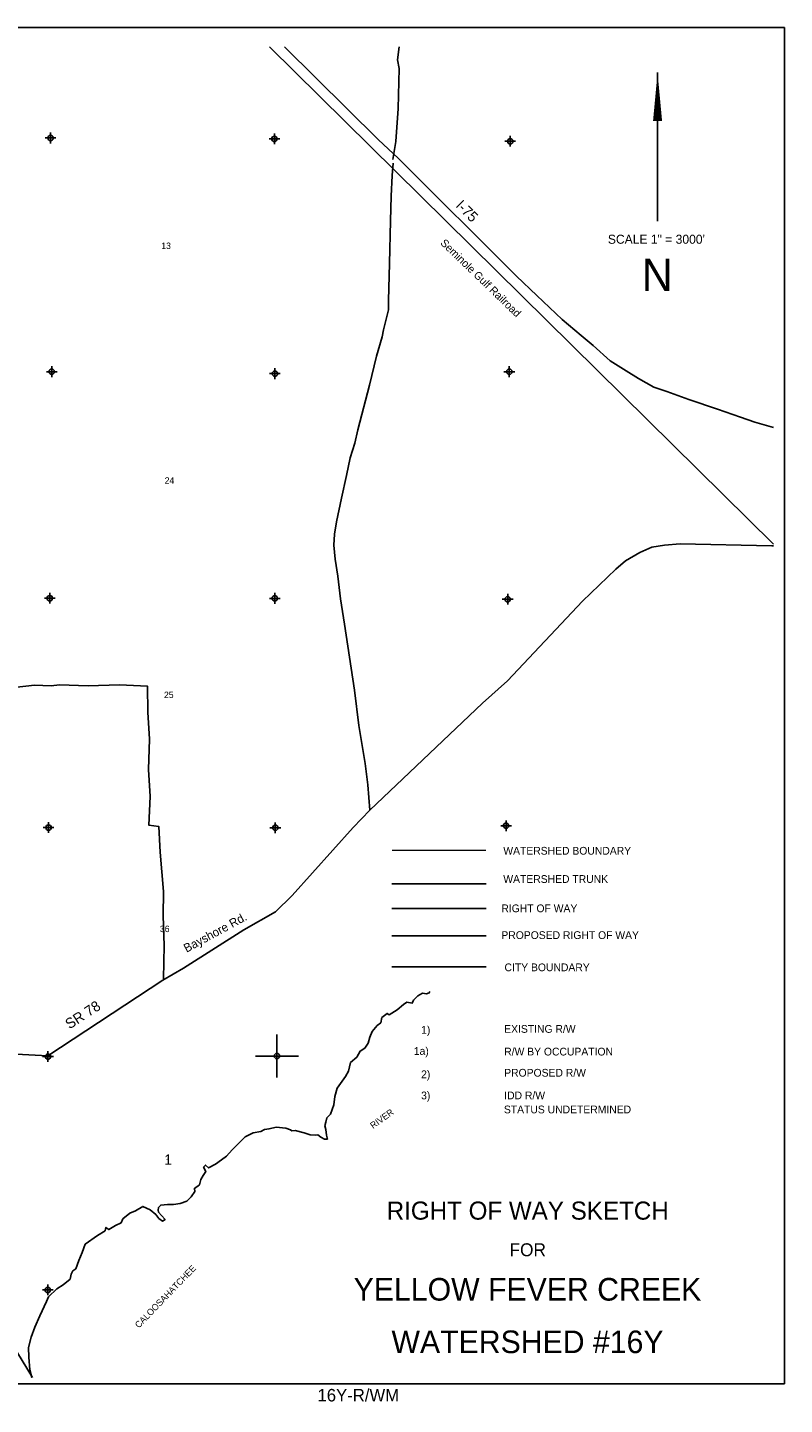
# Model space of a CAD drawing. Extents: x 183247 to 231247, y 846323 to 878302.
# Tile 3 of 3: x 213662 to 231247, y 846323 to 878302. Entities that reach past the tile are written whole.
import ezdxf
from ezdxf.enums import TextEntityAlignment as Align

# ---------------------------------------------------------------- set-up
doc = ezdxf.new("R2010")
doc.units = 0
doc.header["$LTSCALE"] = 800
doc.header["$PDMODE"] = 34
doc.header["$PDSIZE"] = 125
for name, pattern in [('CENTER', [0]), ('DASHED', [0]), ('PHANTOM', [0]), ('STREAM', [0])]:
    doc.linetypes.add(name, pattern=pattern)
doc.layers.get('0').update_dxf_attribs({"linetype": 'CONTINUOUS'})
for name, color, linetype in [('BORDER', 1, 'CONTINUOUS'), ('CITY', 14, 'DASHED'), ('MAJROADS', 9, 'CONTINUOUS'), ('PROPROW', 11, 'CENTER'), ('ROW', 6, 'PHANTOM'), ('RR', 13, 'CONTINUOUS'), ('SEC', 2, 'CONTINUOUS'), ('TEXT', 7, 'CONTINUOUS'), ('TRUNKS', 5, 'STREAM'), ('WATER', 4, 'CONTINUOUS'), ('WSHEDS', 3, 'CONTINUOUS')]:
    doc.layers.add(name, color=color, linetype=linetype)

# ---------------------------------------------------------------- blocks, each defined once
blk = doc.blocks.new('TICK')
at = {"color": 0}
for points in [[(0, -500), (0, 500)], [(-500, 0), (500, 0)]]:
    blk.add_lwpolyline(points, dxfattribs=at)
blk.add_point((0, 0), dxfattribs=at)
blk = doc.blocks.new('NORTH')
at = {"layer": 'TEXT', "color": 0}
blk.add_line((0, 3450), (0, 0), dxfattribs=at)
blk.add_lwpolyline([(0, 3450, 0, 210, 0), (0, 2325, 210, 210, 0)], format="xyseb", dxfattribs=at)
for s, height, p in [('SCALE 1" = 3000\'', 210, (-27.961294, -527.494035)), ('N', 750, (-6.990323, -1624.974814))]:
    blk.add_text(s, height=height, dxfattribs=at).set_placement(p, align=Align.CENTER)

msp = doc.modelspace()

# ---------------------------------------------------------------- linework, layer by layer
at = {"layer": 'BORDER', "color": 0}
msp.add_lwpolyline([(183247.226098, 846802.456865), (231247.226098, 846802.456865), (231247.226098, 878302.456865), (183247.226098, 878302.456865)], close=True, dxfattribs=at)
at = {"layer": 'CITY', "color": 0}
msp.add_lwpolyline([(222126.678605, 856491.006892), (224316.607193, 856491.006892)], dxfattribs=at)
at = {"layer": 'MAJROADS', "color": 0}
for points in [[(219630.060251, 877851.773052), (221816.59963, 875697.76051), (222274.244084, 875267.030705), (225018.99014, 872531.838158), (225491.473856, 872077.077849), (226083.091462, 871524.66749), (226520.802278, 871152.20356), (226801.488375, 870916.747286), (227198.366213, 870564.578832), (227565.987846, 870329.328917), (227858.342431, 870151.857692), (228210.86174, 869948.770457), (228516.990607, 869846.461826), (229028.309235, 869663.07065), (229694.281832, 869437.115206), (230224.916921, 869254.843166), (230560.054871, 869139.723983), (230991.594381, 869011.192925)], [(222151.649853, 875236.687114), (222218.33288, 875658.186865), (222274.234332, 876420.316084), (222297.85593, 877350.275096), (222257.444282, 877551.683213), (222294.315878, 877851.773052)], [(221616.832124, 860128.627263), (221571.760705, 860713.788314), (221508.375808, 861208.651239), (221355.664827, 862089.633983), (221261.174885, 862911.530042), (221029.495568, 864446.702716), (220933.274329, 865033.983325), (220870.13676, 865562.362743), (220806.009878, 865956.676189), (220774.904833, 866283.709322), (220793.51804, 866534.959355), (220837.515944, 866819.540384), (220958.904581, 867371.696867), (221071.728599, 867898.777813), (221158.549599, 868308.73653), (221270.013312, 868651.476766), (221339.334082, 868961.009668), (221606.75407, 869998.104154), (221770.903971, 870667.259202), (221899.929747, 871118.804375), (221934.621048, 871277.760388), (222020.947392, 871620.68612), (222047.012241, 871746.187472), (222048.619873, 871964.044675), (222071.684984, 872818.591578), (222095.801238, 873815.583575), (222108.384938, 874385.302121), (222137.046731, 874862.726648), (222155.969098, 875155.872296)], [(204995.488077, 866758.936145), (205546.244504, 865417.563181), (205812.092082, 865113.913049), (207056.597366, 863470.612823), (208880.79982, 860918.001674), (209087.176933, 860505.870156), (209145.134038, 860413.263329), (209219.533212, 860278.63701), (209416.964139, 859791.16047), (210979.275867, 855841.202205), (211501.999142, 854455.735898), (211553.794534, 853130.412986), (211476.928292, 851823.844055), (211545.904594, 850968.651641), (211527.949167, 850809.582919), (211585.780159, 850700.21874), (211659.737936, 850506.941693), (212454.064781, 849168.678845), (213074.583365, 848116.615155), (213297.970056, 847737.872226), (213777.199383, 846951.773052)], [(213395.836939, 854458.340213), (214132.961215, 854419.311805), (216802.463718, 856175.861255), (217282.210875, 856457.186196), (218688.248457, 857343.307831), (219420.438082, 857765.201299), (219808.764941, 858147.76627), (221228.317378, 859720.924516), (221616.832124, 860128.627263), (224233.128556, 862614.610652), (224815.180439, 863129.803295), (226555.211483, 864977.097177), (227331.739943, 865725.468601), (227551.041149, 865916.563199), (227887.651982, 866106.780987), (228165.106968, 866230.403108), (228458.756808, 866278.48664), (228827.694722, 866309.24799), (230955.838625, 866268.202392), (230991.594381, 866268.420714)], [(213351.34441, 862978.278574), (213820.946302, 863025.090721), (214214.703261, 863013.805494), (214407.60859, 863037.520727), (215069.43566, 863015.877753), (215798.604874, 863035.635738), (216451.990988, 863005.675473), (216455.918208, 862402.31677), (216493.176424, 861773.573369), (216471.224289, 861069.850684), (216508.482505, 860441.107284), (216478.460407, 859779.342046), (216712.828529, 859744.094258), (216741.95495, 859148.929182), (216819.006494, 858234.986433), (216814.86375, 857673.585178), (216834.930895, 856986.311579), (216820.801396, 856207.114953)]]:
    msp.add_lwpolyline(points, dxfattribs=at)
at = {"layer": 'PROPROW', "color": 0}
msp.add_lwpolyline([(222126.678605, 857204.17877), (224316.607193, 857204.17877)], dxfattribs=at)
at = {"layer": 'ROW', "color": 0}
msp.add_lwpolyline([(222126.678605, 857845.050538), (224316.607193, 857845.050538)], dxfattribs=at)
at = {"layer": 'RR', "color": 0}
msp.add_lwpolyline([(219284.689189, 877851.773052), (230991.594381, 866303.337318)], dxfattribs=at)
at = {"layer": 'SEC', "color": 0}
for p in [(214196.618674, 875737.056549), (219398.213873, 875716.79613), (224876.035439, 875661.509622), (214225.369702, 870309.030361), (219410.074389, 870263.733912), (224854.944976, 870309.144884), (214179.658231, 865048.940904), (219406.473914, 865045.294315), (224817.47125, 865023.881057), (214150.330023, 859721.750537), (219419.026133, 859717.87338), (224780.135865, 859763.745487), (214137.8001, 854402.844027), (219456.84495, 854415.44236), (214133.092899, 848983.378379)]:
    msp.add_point(p, dxfattribs=at)
at = {"layer": 'TRUNKS', "color": 0}
msp.add_lwpolyline([(222126.59537, 858417.624053), (224320.949627, 858417.624053)], dxfattribs=at)
at = {"layer": 'WATER', "color": 0}
msp.add_lwpolyline([(213761.634373, 846951.773052), (213718.544788, 847129.104245), (213695.360118, 847422.357219), (213688.480514, 847648.508203), (213748.647557, 847882.590341), (213833.936336, 848116.506445), (213944.568233, 848383.752164), (214105.886363, 848717.657116), (214148.475408, 848826.241255), (214342.292983, 849009.194401), (214493.632202, 849100.311233), (214653.622057, 849233.242283), (214679.518622, 849350.311024), (214713.512375, 849425.454858), (214780.835744, 849475.255575), (214857.473887, 849667.357461), (214934.056686, 849851.085434), (215002.320917, 850043.242665), (215288.417563, 850250.708756), (215464.98921, 850358.407379), (215482.235138, 850433.661902), (215548.89437, 850382.975669), (215708.662846, 850482.411068), (215834.658948, 850540.198284), (215877.137303, 850632.034598), (216037.127159, 850764.965648), (216171.497173, 850822.69752), (216339.639562, 850922.077575), (216514.993622, 850845.550121), (216639.882829, 850735.859086), (216714.639249, 850643.247944), (216797.990961, 850584.077109), (216856.829728, 850617.185345), (216773.699395, 850709.851831), (216707.206198, 850785.659803), (216699.164354, 850835.958623), (216707.92568, 850894.520666), (216758.556569, 850952.805985), (216917.771597, 850968.502259), (217051.754198, 850967.616743), (217211.024571, 850991.686929), (217362.087066, 851040.934198), (217463.293499, 851149.130924), (217547.807452, 851265.812252), (217539.931642, 851341.23281), (217657.719866, 851424.197109), (217692.045688, 851549.584418), (217742.897956, 851641.365387), (217802.124137, 851733.091012), (217752.544799, 851833.910031), (217794.746431, 851883.876783), (217869.668885, 851816.387379), (218029.382017, 851907.448866), (218172.402668, 852006.994956), (218281.816979, 852090.014599), (218416.795786, 852239.859508), (218560.093161, 852381.27516), (218720.249051, 852539.327948), (218905.08392, 852630.223401), (219081.157463, 852662.55681), (219169.077704, 852705.494445), (219274.20021, 852728.275181), (219441.899841, 852760.663935), (219659.510878, 852742.477145), (219768.095017, 852699.8881), (219801.424633, 852674.544984), (219876.845191, 852682.420793), (220085.860936, 852630.793698), (220227.940725, 852587.983274), (220353.494069, 852578.779189), (220403.792889, 852586.821033), (220478.770689, 852527.705542), (220562.23309, 852485.282531), (220629.224391, 852484.839773), (220604.711446, 852577.118845), (220588.849137, 852711.212136), (220572.65476, 852795.061951), (220589.956033, 852878.690387), (220615.741908, 852979.011303), (220700.034482, 853062.196981), (220776.83866, 853279.420605), (220803.233328, 853471.854559), (220854.805078, 853672.496392), (221049.1761, 853939.188664), (221116.997573, 854064.354594), (221168.569323, 854264.996426), (221311.756008, 854389.664253), (221388.062083, 854531.522664), (221497.365704, 854597.794482), (221573.505745, 854714.531155), (221616.316169, 854856.610944), (221667.389816, 854981.887564), (221785.565453, 855123.469251), (221869.747337, 855189.907103), (221895.643902, 855306.975845), (222013.542815, 855406.687968), (222063.564912, 855372.860249), (222248.565815, 855488.87744), (222400.126413, 855613.489922), (222475.823695, 855663.235294), (222601.321694, 855645.657297), (222626.88619, 855712.482563), (222728.037278, 855812.305376), (222837.3409, 855878.577195), (222929.343248, 855861.220577), (222996.500583, 855885.899556), (223009.12646, 855916.869093)], dxfattribs=at)
at = {"layer": 'WSHEDS', "color": 0, "const_width": 30}
msp.add_lwpolyline([(222130.035668, 859189.970696), (224315.190251, 859189.970696)], dxfattribs=at)

# ---------------------------------------------------------------- block references
at = {"layer": 'TEXT', "color": 0}
for name, p in [('NORTH', (228299.031515, 873808.308109)), ('TICK', (219456.84495, 854415.44236))]:
    msp.add_blockref(name, p, dxfattribs=at)

# ---------------------------------------------------------------- texts
at = {"layer": 'MAJROADS', "color": 0}
for s, height, rotation, p in [('I-75', 240, 315, (223592.776208, 874152.589523)), ('Bayshore Rd.', 200, 28.468305, (217357.362437, 856813.243622)), ('SR 78', 240, 33, (214637.674173, 855030.350927))]:
    msp.add_text(s, height=height, rotation=rotation, dxfattribs=at).set_placement(p)
at = {"layer": 'TEXT', "color": 0}
msp.add_text('Seminole Gulf Railroad', height=180, rotation=316, dxfattribs=at).set_placement((223239.757784, 873280.488508))
for s, height, p in [('13', 150, (216881.034564, 873158.811364)), ('24', 150, (216959.808974, 867707.622216)), ('25', 150, (216944.054092, 862729.079526)), ('36', 150, (216849.5248, 857293.645261)), ('1', 240, (216928.29921, 851889.720759)), ('1', 150, (216928.29921, 851889.720759)), ('RIGHT OF WAY SKETCH', 420, (225282.36612, 850615.824213)), ('FOR', 300, (225282.36612, 849765.865075)), ('YELLOW FEVER CREEK', 525, (225277.522751, 848735.503663)), ('WATERSHED #16Y', 525, (225277.522751, 847515.950599)), ('16Y-R/WM', 290, (221347.226098, 846394.015396))]:
    msp.add_text(s, height=height, dxfattribs=at).set_placement(p, align=Align.CENTER)
for s, p in [('WATERSHED BOUNDARY', (224715.401057, 859092.610964)), ('WATERSHED TRUNK', (224715.401057, 858436.487592)), ('RIGHT OF WAY', (224670.123055, 857755.317022)), ('PROPOSED RIGHT OF WAY', (224670.123055, 857133.86561)), ('CITY BOUNDARY', (224743.721019, 856384.960364)), ('1)', (222806.394744, 854934.257523)), ('EXISTING R/W', (224736.36778, 854955.177906)), ('1a)', (222636.435606, 854442.828951)), ('R/W BY OCCUPATION', (224736.36778, 854428.44431)), ('2)', (222806.394744, 853901.40038)), ('PROPOSED R/W', (224736.36778, 853937.015739)), ('3)', (222806.394744, 853409.971809)), ('IDD R/W ', (224736.36778, 853409.971809)), ('STATUS UNDETERMINED', (224728.978253, 853084.832588))]:
    msp.add_text(s, height=180, dxfattribs=at).set_placement(p)
at = {"layer": 'WATER', "color": 0}
for s, rotation, p in [('RIVER', 36, (221689.699252, 852719.401487)), ('CALOOSAHATCHEE', 45.9321, (216248.24456, 848084.454046))]:
    msp.add_text(s, height=150, rotation=rotation, dxfattribs=at).set_placement(p)

doc.saveas('drawing.dxf')
